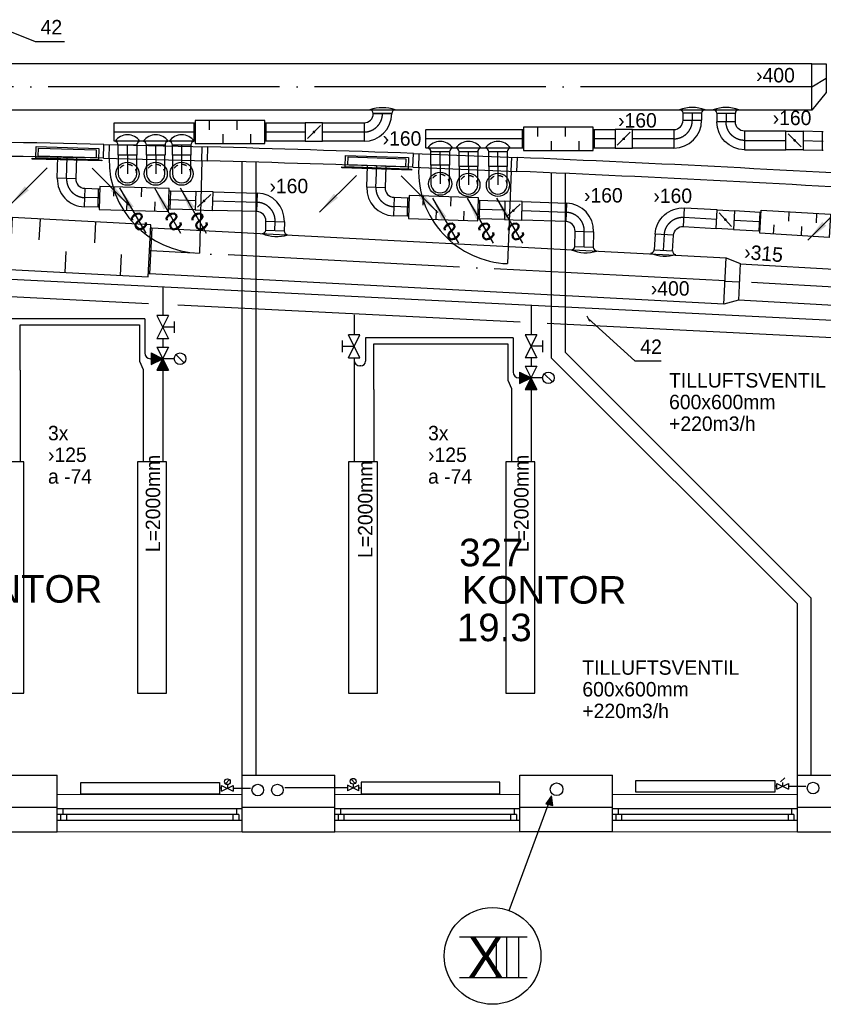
# Model space of a CAD drawing. Header units: millimetres. Extents: x 0 to 83130, y 0 to 57204.
# Tile 39 of 67: x 43658 to 50605, y 4804 to 13317. Entities that reach past the tile are written whole.
import ezdxf
from ezdxf.enums import TextEntityAlignment as Align

# ---------------------------------------------------------------- set-up
doc = ezdxf.new("R2010")
doc.units = ezdxf.units.MM
doc.header["$LTSCALE"] = 100
doc.header["$MEASUREMENT"] = 0
doc.header["$PDMODE"] = 1
for name, pattern in [('2V-CENT', [23, 20, -1.5, 0, -1.5]), ('V-GOMD', [0.8, 0.4, -0.4]), ('V-KU', [2, 1, 1]), ('V-V', [2, 1, 1])]:
    doc.linetypes.add(name, pattern=pattern)
doc.layers.get('0').update_dxf_attribs({"linetype": 'CONTINUOUS'})
for name, color, linetype in [('20603A200D001$0$832 Rominfo', 7, 'CONTINUOUS'), ('20603A200D001$0$A12-HEL1', 251, 'CONTINUOUS'), ('20603A200D001$0$A12-HEL2', 251, 'CONTINUOUS'), ('20603A200D001$0$A12-HEL3', 251, 'CONTINUOUS'), ('20603A200D001$0$A12-HEL4', 251, 'CONTINUOUS'), ('20603A200D001$0$A23-HEL1', 251, 'CONTINUOUS'), ('20603A200D001$0$A24-HEL1', 251, 'CONTINUOUS'), ('20603A200D001$0$A24-HEL2', 251, 'CONTINUOUS'), ('V060-', 3, 'CONTINUOUS'), ('V061-', 1, 'CONTINUOUS'), ('V070-', 3, 'CONTINUOUS'), ('V071-', 1, 'CONTINUOUS'), ('V090-', 2, 'CONTINUOUS'), ('V091', 1, 'CONTINUOUS'), ('V100-', 6, 'CONTINUOUS'), ('V110', 1, 'CONTINUOUS'), ('V110-', 6, 'CONTINUOUS'), ('V111', 1, 'CONTINUOUS'), ('V111-', 1, 'CONTINUOUS'), ('xref', 7, 'CONTINUOUS')]:
    doc.layers.add(name, color=color, linetype=linetype)
doc.styles.add('20603A200D001$0$Arial', font='arial.ttf', dxfattribs={"height": 238.125})
doc.styles.add('FISO', font='fiso')
doc.styles.add('ISO', font='ISO')
doc.styles.add('SIMPLEX', font='SIMPLEX')

# ---------------------------------------------------------------- blocks, each defined once
blk = doc.blocks.new('VUN')
at = {"color": 0}
blk.add_circle((0, 0), 0.5, dxfattribs=at)
blk = doc.blocks.new('LD_P')
for p, q in [((-0.5, 0.5), (-0.5, -0.5)), ((0.5, 0.5), (-0.5, 0.5)), ((0.5, -0.5), (0.5, 0.5)), ((-0.5, -0.5), (0.5, -0.5))]:
    blk.add_line(p, q)
at = {"color": 1}
for p, q in [((-0.3, 0.5), (-0.3, 0.1)), ((0.1, 0.5), (0.1, 0.1)), ((-0.1, -0.5), (-0.1, -0.1)), ((0.3, -0.5), (0.3, -0.1))]:
    blk.add_line(p, q, dxfattribs=at)
blk = doc.blocks.new('KSP_P', base_point=(16239.5, 22597.5))
at = {"color": 0, "linetype": 'ByBlock'}
for p, q in [((16240, 22598), (16239, 22598)), ((16239, 22598), (16239, 22597)), ((16240, 22597), (16240, 22598)), ((16239, 22597), (16240, 22597))]:
    blk.add_line(p, q, dxfattribs=at)
blk = doc.blocks.new('2SP_P', base_point=(16239.5, 22597.5))
for p in [(16239, 22597.5), (16240, 22597.5)]:
    blk.add_point(p)
at = {"color": 0, "linetype": 'ByBlock'}
blk.add_blockref('KSP_P', (16239.5, 22597.5), dxfattribs=at)
at = {"style": 'SIMPLEX', "flags": 3}
blk.add_attdef('0', (16239.5, 22597.5), '', height=1, dxfattribs=at)
blk = doc.blocks.new('C3A', base_point=(16246, 22590.5))
at = {"color": 0, "linetype": 'ByBlock'}
blk.add_line((16247, 22590.5), (16246, 22590.5), dxfattribs=at)
blk = doc.blocks.new('K3A', base_point=(16246, 22590.5))
at = {"color": 0, "linetype": 'ByBlock'}
for p, q in [((16246, 22591), (16247, 22591)), ((16247, 22591), (16247, 22590)), ((16247, 22590), (16246, 22590))]:
    blk.add_line(p, q, dxfattribs=at)
blk = doc.blocks.new('33A', base_point=(16246, 22590.5))
blk.add_point((16247, 22590.5))
at = {"color": 0, "linetype": 'ByBlock'}
blk.add_blockref('K3A', (16246, 22590.5), dxfattribs=at)
at = {"color": 1, "linetype": '2V-CENT'}
blk.add_blockref('C3A', (16246, 22590.5), dxfattribs=at)
at = {"style": 'SIMPLEX', "flags": 3}
blk.add_attdef('0', (16246, 22590.5), '', height=1, dxfattribs=at)
blk = doc.blocks.new('CBOJ90_PB', base_point=(86107, 31352))
at = {"color": 0, "linetype": 'ByBlock'}
blk.add_arc((86106, 31353), 1, 270, 360, dxfattribs=at)
blk = doc.blocks.new('KBOJ90_PB', base_point=(86107, 31352))
at = {"color": 0, "linetype": 'ByBlock'}
for p, q in [((86106.5, 31353), (86107.5, 31353)), ((86106, 31352.5), (86106, 31351.5))]:
    blk.add_line(p, q, dxfattribs=at)
for radius in [1.5, 0.5]:
    blk.add_arc((86106, 31353), radius, 270, 360, dxfattribs=at)
blk = doc.blocks.new('3BOJ90_PB', base_point=(86107, 31352))
for p in [(86107, 31353), (86106, 31352)]:
    blk.add_point(p)
at = {"color": 1, "linetype": '2V-CENT'}
blk.add_blockref('CBOJ90_PB', (86107, 31352), dxfattribs=at)
at = {"color": 0, "linetype": 'ByBlock'}
blk.add_blockref('KBOJ90_PB', (86107, 31352), dxfattribs=at)
at = {"style": 'ISO', "flags": 3}
blk.add_attdef('0', (86107, 31352), '', height=1, dxfattribs=at)
blk = doc.blocks.new('SPJALL', base_point=(16229, 22594))
at = {"color": 1}
blk.add_line((16228.625, 22593.625), (16229.375, 22594.375), dxfattribs=at)
at = {"color": 1, "const_width": 0.075}
blk.add_lwpolyline([(16229, 22594.0375, -1), (16229, 22593.9625, -1), (16229, 22594.0375, -1)], format="xyb", dxfattribs=at)
blk = doc.blocks.new('CCDIMF_400X315X125', base_point=(3095.5, 30301.1))
at = {"color": 0, "linetype": 'ByBlock'}
blk.add_line((3033, 30301.1), (3158, 30301.1), dxfattribs=at)
blk = doc.blocks.new('KCDIMF_400X315X125', base_point=(3095.5, 30301.1))
at = {"color": 0, "linetype": 'ByBlock'}
for p, q in [((3033, 30101.1), (3033, 30501.1)), ((3033, 30501.1), (3158, 30458.6)), ((3158, 30458.6), (3158, 30143.6)), ((3158, 30143.6), (3033, 30101.1))]:
    blk.add_line(p, q, dxfattribs=at)
blk = doc.blocks.new('3CDIMF_400X315X125', base_point=(3095.5, 30301.1))
for p in [(3033, 30301.1), (3158, 30301.1)]:
    blk.add_point(p)
at = {"color": 0, "linetype": 'ByBlock'}
blk.add_blockref('KCDIMF_400X315X125', (3095.5, 30301.1), dxfattribs=at)
at = {"color": 1, "linetype": '2V-CENT'}
blk.add_blockref('CCDIMF_400X315X125', (3095.5, 30301.1), dxfattribs=at)
at = {"style": 'SIMPLEX', "flags": 3}
blk.add_attdef('0', (3095.5, 30301.1), '', height=1, dxfattribs=at)
blk = doc.blocks.new('V420', base_point=(455, 404.5))
blk.add_line((455, 404.5), (464, 404.5))
blk.add_solid([(455, 404.5), (459, 405), (459, 404)])
blk = doc.blocks.new('V422', base_point=(16230, 22585))
blk.add_blockref('V420', (16230, 22585))
at = {"style": 'SIMPLEX'}
blk.add_text('s', height=4, rotation=90, dxfattribs=at).set_placement((16238, 22585), align=Align.CENTER)
blk = doc.blocks.new('CIRC_P', base_point=(16254, 22587))
blk.add_circle((16254, 22587), 0.5)
blk = doc.blocks.new('K1A', base_point=(16237, 22591.5))
at = {"color": 0, "linetype": 'ByBlock'}
blk.add_line((16237, 22592), (16237, 22591), dxfattribs=at)
blk = doc.blocks.new('21A', base_point=(16237, 22591.5))
blk.add_point((16237, 22591.5))
at = {"color": 0, "linetype": 'ByBlock'}
blk.add_blockref('K1A', (16237, 22591.5), dxfattribs=at)
at = {"style": 'SIMPLEX', "flags": 3}
blk.add_attdef('0', (16237, 22591.5), '', height=1, dxfattribs=at)
blk = doc.blocks.new('CBOJ90_NB', base_point=(86107.402, 31352.24))
at = {"color": 0, "linetype": 'ByBlock'}
blk.add_line((86106.402, 31352.24), (86107.402, 31352.24), dxfattribs=at)
blk = doc.blocks.new('V421', base_point=(455.5, 404.5))
at = {"rotation": 180}
blk.add_blockref('V420', (464.5, 404.5), dxfattribs=at)
blk = doc.blocks.new('CVDIMF_400X250X125', base_point=(2634, 22499.5))
at = {"color": 0, "linetype": 'ByBlock'}
blk.add_line((2571.5, 22499.5), (2696.5, 22574.5), dxfattribs=at)
blk = doc.blocks.new('KVDIMF_400X250X125', base_point=(2634, 22499.5))
at = {"color": 0, "linetype": 'ByBlock'}
for p, q in [((2571.5, 22299.5), (2571.5, 22699.5)), ((2571.5, 22699.5), (2696.5, 22699.5)), ((2696.5, 22699.5), (2696.5, 22449.5)), ((2696.5, 22449.5), (2571.5, 22299.5))]:
    blk.add_line(p, q, dxfattribs=at)
blk = doc.blocks.new('3VDIMF_400X250X125', base_point=(2634, 22499.5))
for p in [(2696.5, 22574.5), (2571.5, 22499.5)]:
    blk.add_point(p)
at = {"color": 0, "linetype": 'ByBlock'}
blk.add_blockref('KVDIMF_400X250X125', (2634, 22499.5), dxfattribs=at)
at = {"color": 1, "linetype": '2V-CENT'}
blk.add_blockref('CVDIMF_400X250X125', (2634, 22499.5), dxfattribs=at)
at = {"style": 'SIMPLEX', "flags": 3}
blk.add_attdef('0', (2634, 22499.5), '', height=1, dxfattribs=at)
blk = doc.blocks.new('20603A200D001')
at = {"layer": '20603A200D001$0$A12-HEL1', "color": 7, "linetype": 'Continuous', "lineweight": 0}
for points in [[(59451, 4288.5), (61051, 4288.5)], [(61851, 4288.5), (63451, 4288.5)], [(64250.9, 4288.5), (65850.9, 4288.5)], [(61051, 3963.5), (59451, 3963.5)], [(63451, 3963.5), (61851, 3963.5)], [(65850.9, 3963.5), (64250.9, 3963.5)]]:
    blk.add_lwpolyline(points, dxfattribs=at)
at = {"layer": '20603A200D001$0$A12-HEL2', "color": 7, "linetype": 'Continuous', "lineweight": 0}
for points in [[(58651, 4453.5), (59451, 4453.5)], [(59451, 4178.5), (59451, 4453.5)], [(61051, 4453.5), (61851, 4453.5)], [(61051, 4178.5), (61051, 4453.5)], [(61851, 4178.5), (61851, 4453.5)], [(63451, 4453.5), (64250.9, 4453.5)], [(65850.9, 4453.5), (66651, 4453.5)], [(65850.9, 4178.5), (65850.9, 4453.5)]]:
    blk.add_lwpolyline(points, dxfattribs=at)
at = {"layer": '20603A200D001$0$A12-HEL3', "color": 7}
for points in [[(58651, 4453.5), (59451, 4453.5)], [(59451, 4178.5), (59451, 4453.5)], [(61051, 4453.5), (61851, 4453.5)], [(61051, 4178.5), (61051, 4453.5)], [(61851, 4178.5), (61851, 4453.5)], [(63451, 4453.5), (64250.9, 4453.5)], [(63451, 4178.5), (63451, 4453.5)], [(64250.9, 4178.5), (64250.9, 4453.5)], [(65850.9, 4453.5), (66651, 4453.5)], [(65850.9, 4178.5), (65850.9, 4453.5)]]:
    blk.add_lwpolyline(points, dxfattribs=at)
at = {"layer": '20603A200D001$0$A12-HEL4', "color": 7}
for points in [[(58651, 4178.5), (59451, 4178.5)], [(59451, 3963.5), (59451, 4178.5)], [(61051, 4178.5), (61851, 4178.5)], [(61051, 3963.5), (61051, 4178.5)], [(61851, 3963.5), (61851, 4178.5)], [(63451, 4178.5), (64250.9, 4178.5)], [(63451, 3963.5), (63451, 4178.5)], [(64250.9, 3963.5), (64250.9, 4178.5)], [(65850.9, 4178.5), (66651, 4178.5)], [(65850.9, 3963.5), (65850.9, 4178.5)], [(58651, 3963.5), (59451, 3963.5)], [(61051, 3963.5), (61851, 3963.5)], [(64250.9, 3963.5), (63451, 3963.5)], [(65850.9, 3963.5), (66651, 3963.5)]]:
    blk.add_lwpolyline(points, dxfattribs=at)
at = {"layer": '20603A200D001$0$A23-HEL1', "color": 7}
for points in [[(61051, 4163.5), (59451, 4163.5)], [(61021, 4113.5), (59451, 4113.5)], [(59481, 4113.5), (59481, 4063.5)], [(59500.9, 4163.5), (59500.9, 4113.5)], [(59531, 4113.5), (59531, 4063.5)], [(60971, 4113.5), (60971, 4063.5)], [(61000.9, 4163.5), (61000.9, 4113.5)], [(61021, 4113.5), (61021, 4063.5)], [(63451, 4163.5), (61851, 4163.5)], [(63421, 4113.5), (61851, 4113.5)], [(61881, 4113.5), (61881, 4063.5)], [(61901, 4163.5), (61901, 4113.5)], [(61931, 4113.5), (61931, 4063.5)], [(63371, 4113.5), (63371, 4063.5)], [(63401, 4163.5), (63401, 4113.5)], [(63421, 4113.5), (63421, 4063.5)], [(65850.9, 4163.5), (64250.9, 4163.5)], [(65820.9, 4113.5), (64250.9, 4113.5)], [(64281, 4113.5), (64281, 4063.5)], [(64301, 4163.5), (64301, 4113.5)], [(64331, 4113.5), (64331, 4063.5)], [(65771, 4113.5), (65771, 4063.5)], [(65801, 4163.5), (65801, 4113.5)], [(65820.9, 4113.5), (65820.9, 4063.5)], [(61051, 4063.5), (59451, 4063.5)], [(63451, 4063.5), (61851, 4063.5)], [(65850.9, 4063.5), (64250.9, 4063.5)]]:
    blk.add_lwpolyline(points, dxfattribs=at)
at = {"layer": '20603A200D001$0$A24-HEL1', "color": 7}
for points in [[(59854.2, 9908.6), (60753.9, 9886.5)], [(59901.2, 9787.4), (59904.2, 9907.3)], [(60701, 9767.7), (60703.9, 9887.7)], [(62531.3, 9829.9), (63430.6, 9794.7)], [(62576.6, 9708), (62581.3, 9827.9)], [(63376, 9676.7), (63380.7, 9796.6)], [(59851.2, 9788.6), (60750.9, 9766.5)], [(60701, 9767.7), (60681.3, 8968)], [(62526.6, 9709.9), (63426, 9674.7)], [(63376, 9676.7), (63344.7, 8877.3)]]:
    blk.add_lwpolyline(points, dxfattribs=at)
for centre, start, end in [((60701, 9767.7), 178.59326, 268.5929), ((63376, 9676.7), 177.7583, 267.75893)]:
    blk.add_arc(centre, 800, start, end, dxfattribs=at)
at = {"layer": '20603A200D001$0$A24-HEL2', "color": 7}
for points in [[(59851.2, 9788.6), (59853.9, 9908.6)], [(60750.9, 9766.5), (60754.2, 9886.5)], [(62526.6, 9709.9), (62531, 9829.9)], [(63426, 9674.7), (63430.9, 9794.6)], [(61051, 4453.5), (61051, 9758.1)], [(61171, 4453.5), (61171, 9754.7)], [(63726, 8059.7), (63726, 9662)], [(63846, 8109.4), (63846, 9656.8)], [(65971, 5984.4), (63846, 8109.4)], [(65850.9, 5934.7), (63726, 8059.7)], [(65971, 4453.5), (65971, 5984.4)], [(65850.9, 4453.5), (65850.9, 5934.7)]]:
    blk.add_lwpolyline(points, dxfattribs=at)
for centre, radius, start, end in [((55788.1, -173980.1), 183933.6, 88.733384, 89.310365), ((55786.4, -174018.6), 183972.1, 87.898998, 88.452657), ((55788.2, -173970.2), 183803.7, 88.733349, 89.310361), ((55788.3, -173956.8), 183910.3, 86.486143, 87.618305), ((55788.8, -173945.4), 183778.9, 87.898899, 88.45278), ((55788.4, -173954.2), 183787.7, 86.486138, 87.618318)]:
    blk.add_arc(centre, radius, start, end, dxfattribs=at)
at = {"layer": '20603A200D001$0$832 Rominfo', "style": '20603A200D001$0$Arial'}
for s, p in [('327', (62926.7, 6260.8)), ('KONTOR', (58418.8, 5946.4)), ('KONTOR', (62949.4, 5937.6)), ('19.3', (62906.7, 5613.2))]:
    blk.add_text(s, height=238.12, dxfattribs=at).set_placement(p)

msp = doc.modelspace()

# ---------------------------------------------------------------- linework, layer by layer
at = {"layer": 'V060-', "linetype": 'Continuous'}
for p, q in [((40353.99, 12936.8), (50505.61, 12936.8)), ((40353.99, 12536.8), (50505.61, 12536.8)), ((46714.5, 12505.79), (46714.5, 12506.99)), ((46874.5, 12506.99), (46874.5, 12505.79)), ((49392.63, 12446.96), (49392.63, 12508.67)), ((49552.63, 12508.67), (49552.63, 12446.96)), ((49684.57, 12508.67), (49684.57, 12433.19)), ((49844.57, 12433.19), (49844.57, 12508.67)), ((44474.07, 12425.82), (45167.25, 12425.82)), ((45786.39, 12425.79), (46127.41, 12425.79)), ((46276.82, 12425.79), (46635.38, 12425.79)), ((47170.67, 12366.99), (48005.54, 12366.99)), ((48624.69, 12366.96), (48805.54, 12366.96)), ((48954.96, 12366.96), (49313.52, 12366.96)), ((50282.25, 12353.19), (49923.68, 12353.19)), ((50595.01, 12347.64), (50431.66, 12353.19)), ((45167.25, 12265.82), (44474.07, 12265.82)), ((46127.41, 12265.79), (45786.39, 12265.79)), ((46635.38, 12265.79), (46276.82, 12265.79)), ((44509.89, 12144.69), (44509.89, 12232.92)), ((44669.89, 12232.92), (44669.89, 12144.69)), ((44754.23, 12144.69), (44754.23, 12232.92)), ((44914.23, 12232.92), (44914.23, 12144.69)), ((44978.37, 12144.69), (44978.37, 12232.92)), ((45138.37, 12232.92), (45138.37, 12144.69)), ((48005.54, 12206.99), (47170.67, 12206.99)), ((47213.16, 12058.2), (47213.16, 12174.09)), ((47373.16, 12174.09), (47373.16, 12058.2)), ((47457.5, 12047.91), (47457.5, 12174.09)), ((47617.5, 12174.09), (47617.5, 12047.91)), ((47712.45, 12047.91), (47712.45, 12174.09)), ((47872.45, 12174.09), (47872.45, 12047.91)), ((48805.54, 12206.96), (48624.69, 12206.96)), ((49313.52, 12206.96), (48954.96, 12206.96)), ((49923.68, 12193.19), (50282.25, 12193.19)), ((50431.66, 12193.19), (50595.01, 12187.64)), ((43983.41, 11945.98), (43988.64, 12132.19)), ((44148.58, 12127.68), (44143.34, 11941.48)), ((46657.88, 11869.28), (46664.18, 12055.46)), ((46824.09, 12050.05), (46817.79, 11863.87)), ((44220.83, 11859.23), (44341.17, 11855.84)), ((44960.53, 11838.4), (45179.48, 11832.24)), ((45329.39, 11828.02), (45714.03, 11817.19)), ((46894.81, 11781.19), (47015.13, 11777.12)), ((47634.38, 11756.16), (47853.29, 11748.76)), ((44336.67, 11695.91), (44216.32, 11699.29)), ((45174.98, 11672.3), (44956.03, 11678.47)), ((45709.52, 11657.26), (45324.88, 11668.08)), ((48003.17, 11743.68), (48387.74, 11730.68)), ((49688.27, 11672.2), (49403.96, 11688.85)), ((50056.64, 11650.62), (49837.97, 11663.43)), ((47009.72, 11617.21), (46889.39, 11621.28)), ((47847.88, 11588.85), (47628.97, 11596.25)), ((48382.33, 11570.77), (47997.76, 11583.78)), ((44801.45, 11518.05), (49766.24, 11257.85)), ((45784.84, 11497.68), (45786.45, 11575.06)), ((45946.39, 11570.56), (45944.78, 11486.57)), ((49394.61, 11529.13), (49678.91, 11512.47)), ((49828.62, 11503.7), (50047.28, 11490.89)), ((48456.85, 11356.77), (48458.79, 11488.13)), ((48618.7, 11482.72), (48616.76, 11345.09)), ((49151.13, 11463.25), (49142.78, 11326.1)), ((49302.5, 11316.75), (49310.85, 11453.9)), ((49887.24, 11207.43), (51989.77, 11087.05)), ((49745.31, 10858.4), (44780.52, 11118.59)), ((51989.27, 10771.65), (49870.76, 10892.86))]:
    msp.add_line(p, q, dxfattribs=at)
at = {"layer": 'V060-', "color": 1, "linetype": '2V-CENT'}
for p, q in [((50505.61, 12736.8), (40353.99, 12736.8)), ((46794.5, 12506.99), (46794.5, 12505.79)), ((49472.63, 12508.67), (49472.63, 12446.96)), ((49764.57, 12508.67), (49764.57, 12433.19)), ((45167.25, 12345.82), (44474.07, 12345.82)), ((46127.41, 12345.79), (45786.39, 12345.79)), ((46635.38, 12345.79), (46276.82, 12345.79)), ((48005.54, 12286.99), (47170.67, 12286.99)), ((48805.54, 12286.96), (48624.69, 12286.96)), ((49313.52, 12286.96), (48954.96, 12286.96)), ((49923.68, 12273.19), (50282.25, 12273.19)), ((50431.66, 12273.19), (50595.01, 12267.64)), ((44589.89, 12144.69), (44589.89, 12232.92)), ((44834.23, 12144.69), (44834.23, 12232.92)), ((45058.37, 12144.69), (45058.37, 12232.92)), ((47293.16, 12058.2), (47293.16, 12174.09)), ((47537.5, 12047.91), (47537.5, 12174.09)), ((47792.45, 12047.91), (47792.45, 12174.09)), ((44063.37, 11943.73), (44068.61, 12129.93)), ((46737.83, 11866.58), (46744.14, 12052.75)), ((44338.92, 11775.87), (44218.58, 11779.26)), ((45177.23, 11752.27), (44958.28, 11758.44)), ((45711.78, 11737.23), (45327.14, 11748.05)), ((47012.43, 11697.16), (46892.1, 11701.23)), ((47850.59, 11668.8), (47631.68, 11676.21)), ((48385.04, 11650.72), (48000.47, 11663.73)), ((49399.28, 11608.99), (49683.59, 11592.33)), ((49833.3, 11583.56), (50051.96, 11570.76)), ((45864.81, 11495.43), (45866.42, 11572.81)), ((48536.81, 11354.06), (48538.74, 11485.43)), ((49222.64, 11321.43), (49230.99, 11458.57)), ((49755.78, 11058.13), (44790.99, 11318.32)), ((51981.53, 10929.77), (49879, 11050.14))]:
    msp.add_line(p, q, dxfattribs=at)
at = {"layer": 'V060-'}
for p, q in [((46874.5, 12506.99), (46714.5, 12506.99)), ((49552.63, 12508.67), (49392.63, 12508.67)), ((49684.57, 12508.67), (49844.57, 12508.67)), ((44669.89, 12232.92), (44509.89, 12232.92)), ((44914.23, 12232.92), (44754.23, 12232.92)), ((45138.37, 12232.92), (44978.37, 12232.92)), ((47373.16, 12174.09), (47213.16, 12174.09)), ((47617.5, 12174.09), (47457.5, 12174.09)), ((47872.45, 12174.09), (47712.45, 12174.09)), ((45784.84, 11497.68), (45944.84, 11491.08)), ((48456.85, 11356.77), (48616.85, 11350.5)), ((49142.78, 11326.1), (49302.57, 11317.9))]:
    msp.add_line(p, q, dxfattribs=at)
at = {"layer": 'V060-', "color": 3, "linetype": 'ByBlock'}
for p, q in [((44509.65, 12145.4), (44509.65, 11985.4)), ((44669.65, 12145.4), (44509.65, 12145.4)), ((44669.65, 11985.4), (44669.65, 12145.4)), ((44913.99, 12145.4), (44753.99, 12145.4)), ((44753.99, 12145.4), (44753.99, 11985.4)), ((44913.99, 11985.4), (44913.99, 12145.4)), ((44978.13, 12145.4), (44978.13, 11985.4)), ((45138.13, 12145.4), (44978.13, 12145.4)), ((45138.13, 11985.4), (45138.13, 12145.4)), ((47212.92, 12058.91), (47212.92, 11898.91)), ((47372.92, 12058.91), (47212.92, 12058.91)), ((47372.92, 11898.91), (47372.92, 12058.91)), ((47457.26, 12048.61), (47457.26, 11888.61)), ((47617.26, 12048.61), (47457.26, 12048.61)), ((47617.26, 11888.61), (47617.26, 12048.61)), ((47712.21, 12048.61), (47712.21, 11888.61)), ((47872.21, 12048.61), (47712.21, 12048.61)), ((47872.21, 11888.61), (47872.21, 12048.61))]:
    msp.add_line(p, q, dxfattribs=at)
at = {"layer": 'V060-'}
for centre, radius, start, end in [((46794.5, 12234.96), 321.01, 69.878197, 110.121803), ((46684.11, 12505.98), 30.4, 1.904163, 90.095197), ((46904.88, 12505.98), 30.4, 89.904803, 178.095837), ((49472.63, 12236.64), 321.01, 69.878197, 110.121803), ((49362.25, 12507.66), 30.4, 1.904163, 90.095197), ((49583.02, 12507.66), 30.4, 89.904803, 178.095837), ((49764.57, 12236.64), 321.01, 69.878197, 110.121803), ((49654.18, 12507.66), 30.4, 1.904163, 90.095197), ((49874.95, 12507.66), 30.4, 89.904803, 178.095837), ((44589.89, 12192.03), 130.71, 34.367445, 145.632555), ((44475.96, 12232.43), 33.94, 0.836991, 79.749267), ((44703.82, 12232.43), 33.94, 100.250733, 179.163009), ((44834.23, 12192.03), 130.71, 34.367445, 145.632555), ((44720.3, 12232.43), 33.94, 0.836991, 79.749267), ((44948.17, 12232.43), 33.94, 100.250733, 179.163009), ((45058.37, 12192.03), 130.71, 34.367445, 145.632555), ((44944.43, 12232.43), 33.94, 0.836991, 79.749267), ((45172.3, 12232.43), 33.94, 100.250733, 179.163009), ((47293.16, 12133.21), 130.71, 34.367445, 145.632555), ((47537.5, 12133.21), 130.71, 34.367445, 145.632555), ((47792.45, 12133.21), 130.71, 34.367445, 145.632555), ((47179.22, 12173.6), 33.94, 0.836991, 79.749267), ((47407.09, 12173.6), 33.94, 100.250733, 179.163009), ((47423.57, 12173.6), 33.94, 0.836991, 79.749267), ((47651.44, 12173.6), 33.94, 100.250733, 179.163009), ((47678.52, 12173.6), 33.94, 0.836991, 79.749267), ((47906.39, 12173.6), 33.94, 100.250733, 179.163009), ((45754.46, 11498.69), 30.4, 269.904803, 358.095837), ((45881.39, 11764.14), 321.95, 246.769831, 286.954328), ((45980.4, 11491.37), 35.56, 180.478449, 261.710735), ((48426.47, 11357.78), 30.4, 269.904803, 358.095837), ((48551.66, 11623.77), 321.76, 247.093598, 287.28986), ((48651.47, 11350.91), 34.62, 180.680324, 263.065057), ((49112.49, 11328.67), 30.4, 266.966302, 355.157336), ((49236.62, 11593.68), 321.01, 246.939696, 287.183302), ((49332.96, 11317.35), 30.4, 178.965662, 267.156696)]:
    msp.add_arc(centre, radius, start, end, dxfattribs=at)
at = {"layer": 'V060-', "color": 3, "linetype": 'V-GOMD'}
for centre in [(44589.65, 11985.4), (44833.99, 11985.4), (45058.13, 11985.4), (47292.92, 11898.91), (47537.26, 11888.61), (47792.21, 11888.61)]:
    msp.add_arc(centre, 80, 359.99993, 539.99993, dxfattribs=at)
at = {"layer": 'V060-', "color": 3, "linetype": 'ByBlock'}
for centre in [(44589.65, 11985.4), (44833.99, 11985.4), (45058.13, 11985.4), (47292.92, 11898.91), (47537.26, 11888.61), (47792.21, 11888.61)]:
    msp.add_arc(centre, 80, 179.99993, 359.99993, dxfattribs=at)
at = {"layer": 'V070-'}
for p, q in [((43796.71, 12119.64), (43799.53, 12219.6)), ((43799.53, 12219.6), (44342.31, 12204.32)), ((43818.71, 12136.97), (43820.68, 12206.94)), ((43820.68, 12206.94), (44320.48, 12192.87)), ((44320.48, 12192.87), (44318.51, 12122.9)), ((44342.31, 12204.32), (44339.5, 12104.36)), ((43767, 12112.48), (43767.22, 12120.47)), ((44368.76, 12095.54), (43767, 12112.48)), ((43767.22, 12120.47), (44368.99, 12103.53)), ((44339.5, 12104.36), (43796.71, 12119.64)), ((44318.51, 12122.9), (43818.71, 12136.97)), ((44368.99, 12103.53), (44368.76, 12095.54)), ((46472.19, 12044.01), (46475.57, 12143.95)), ((46475.57, 12143.95), (47018.26, 12125.59)), ((46494.28, 12061.21), (46496.65, 12131.17)), ((46496.65, 12131.17), (46996.36, 12114.26)), ((46996.36, 12114.26), (46994, 12044.3)), ((47018.26, 12125.59), (47014.88, 12025.64)), ((46442.43, 12037.01), (46442.7, 12045)), ((47044.09, 12016.65), (46442.43, 12037.01)), ((46442.7, 12045), (47044.36, 12024.65)), ((47014.88, 12025.64), (46472.19, 12044.01)), ((46994, 12044.3), (46494.28, 12061.21)), ((47044.36, 12024.65), (47044.09, 12016.65))]:
    msp.add_line(p, q, dxfattribs=at)
at = {"layer": 'V091'}
for p, q in [((47889.69, 5614.91), (48255.86, 6606.72)), ((48255.86, 6606.72), (48206.93, 6538.19)), ((48265.65, 6521.87), (48255.86, 6606.72)), ((48206.93, 6538.19), (48265.65, 6521.87))]:
    msp.add_line(p, q, dxfattribs=at)
at = {"layer": 'V091', "color": 3}
for p, q in [((47460.89, 5386.91), (48046.1, 5386.91)), ((47777.36, 5386.91), (47777.36, 5036.47)), ((47867.39, 5386.91), (47867.39, 5036.47)), ((47971.07, 5386.91), (47971.07, 5036.47)), ((47460.89, 5036.47), (48046.1, 5036.47))]:
    msp.add_line(p, q, dxfattribs=at)
at = {"layer": 'V091', "color": 1}
msp.add_circle((47745.95, 5222.39), 418.02, dxfattribs=at)
at = {"layer": 'V091'}
msp.add_solid([(48206.93, 6538.19), (48265.65, 6521.87), (48255.86, 6606.72)], dxfattribs=at)
at = {"layer": 'V100-', "color": 1}
for p, q in [((45435.84, 6711.18), (45471.19, 6746.53)), ((46558.65, 6714.5), (46523.3, 6749.86)), ((50235.84, 6728.08), (50271.19, 6763.44)), ((45403.52, 6647), (45403.52, 6697)), ((45403.52, 6697), (45503.52, 6647)), ((45403.52, 6647), (45503.52, 6697)), ((45453.52, 6703.86), (45453.52, 6672)), ((45503.52, 6697), (45503.52, 6647)), ((46590.97, 6650.32), (46490.97, 6700.32)), ((46590.97, 6700.32), (46490.97, 6650.32)), ((46490.97, 6700.32), (46490.97, 6650.32)), ((46540.97, 6707.18), (46540.97, 6675.32)), ((46590.97, 6650.32), (46590.97, 6700.32)), ((50203.52, 6663.9), (50203.52, 6713.9)), ((50203.52, 6713.9), (50303.52, 6663.9)), ((50203.52, 6663.9), (50303.52, 6713.9)), ((50253.52, 6720.76), (50253.52, 6688.9)), ((50303.52, 6713.9), (50303.52, 6663.9))]:
    msp.add_line(p, q, dxfattribs=at)
at = {"layer": 'V100-', "linetype": 'V-V'}
for p, q in [((45403.52, 6672), (45385.75, 6672)), ((45503.52, 6672), (45654.58, 6672)), ((46490.97, 6675.32), (45950.74, 6675.32)), ((46590.97, 6675.32), (46608.74, 6675.32)), ((50203.52, 6688.9), (50185.75, 6688.9)), ((50303.52, 6688.9), (50454.58, 6688.9))]:
    msp.add_line(p, q, dxfattribs=at)
at = {"layer": 'V100-', "color": 1}
for points in [[(46608.74, 6725.32), (46608.74, 6625.32), (47808.74, 6625.32), (47808.74, 6725.32)], [(50185.75, 6738.9), (50185.75, 6638.9), (48985.75, 6638.9), (48985.75, 6738.9)], [(45385.75, 6722), (45385.75, 6622), (44185.75, 6622), (44185.75, 6722)]]:
    msp.add_lwpolyline(points, close=True, dxfattribs=at)
for centre in [(45453.52, 6728.86), (46540.97, 6732.18)]:
    msp.add_circle(centre, 25, dxfattribs=at)
at = {"layer": 'V110', "color": 1}
for p, q in [((44944.06, 10758.49), (44844.06, 10558.49)), ((44844.06, 10758.49), (44944.06, 10558.49)), ((44944.06, 10758.49), (44844.06, 10758.49)), ((44994.06, 10658.49), (44894.06, 10658.49)), ((44994.06, 10708.49), (44994.06, 10608.49)), ((44944.06, 10558.49), (44844.06, 10558.49)), ((46499.79, 10393.32), (46599.79, 10593.32)), ((46599.79, 10393.32), (46499.79, 10593.32)), ((46599.79, 10593.32), (46499.79, 10593.32)), ((48128.23, 10593.32), (48028.23, 10393.32)), ((48028.23, 10593.32), (48128.23, 10393.32)), ((48128.23, 10593.32), (48028.23, 10593.32)), ((44844.06, 10485.61), (44944.06, 10485.61)), ((44944.06, 10485.61), (44844.06, 10285.61)), ((44844.06, 10485.61), (44944.06, 10285.61)), ((46449.79, 10443.32), (46449.79, 10543.32)), ((46449.79, 10493.32), (46549.79, 10493.32)), ((48178.23, 10493.32), (48078.23, 10493.32)), ((48178.23, 10543.32), (48178.23, 10443.32)), ((44794.06, 10435.61), (44894.06, 10385.61)), ((44794.06, 10435.61), (44794.06, 10335.61)), ((44794.06, 10335.61), (44894.06, 10385.61)), ((44994.06, 10385.61), (44894.06, 10385.61)), ((45008.7, 10420.97), (45079.41, 10350.26)), ((46499.79, 10393.32), (46599.79, 10393.32)), ((48128.23, 10393.32), (48028.23, 10393.32)), ((48028.23, 10320.44), (48128.23, 10320.44)), ((48128.23, 10320.44), (48028.23, 10120.44)), ((48028.23, 10320.44), (48128.23, 10120.44)), ((44844.06, 10285.61), (44944.06, 10285.61)), ((47978.23, 10270.44), (48078.23, 10220.44)), ((47978.23, 10270.44), (47978.23, 10170.44)), ((47978.23, 10170.44), (48078.23, 10220.44)), ((48178.23, 10220.44), (48078.23, 10220.44)), ((48192.88, 10255.79), (48263.59, 10185.08)), ((48028.23, 10120.44), (48128.23, 10120.44))]:
    msp.add_line(p, q, dxfattribs=at)
at = {"layer": 'V110'}
for points in [[(43444.74, 9493.7), (43444.74, 7493.7), (43694.74, 7493.7), (43694.74, 9493.7)], [(44675.99, 9493.7), (44675.99, 7493.7), (44925.99, 7493.7), (44925.99, 9493.7)], [(46501.02, 9493.7), (46501.02, 7493.7), (46751.02, 7493.7), (46751.02, 9493.7)], [(47860.17, 9493.7), (47860.17, 7493.7), (48110.17, 7493.7), (48110.17, 9493.7)]]:
    msp.add_lwpolyline(points, close=True, dxfattribs=at)
at = {"layer": 'V110', "color": 1}
for centre in [(45044.06, 10385.61), (48228.23, 10220.44)]:
    msp.add_circle(centre, 50, dxfattribs=at)
at = {"layer": 'V110'}
for points in [[(44794.06, 10435.61), (44794.06, 10335.61), (44894.06, 10385.61)], [(44844.06, 10285.61), (44944.06, 10285.61), (44894.06, 10385.61)], [(47978.23, 10270.44), (47978.23, 10170.44), (48078.23, 10220.44)], [(48028.23, 10120.44), (48128.23, 10120.44), (48078.23, 10220.44)]]:
    msp.add_solid(points, dxfattribs=at)
at = {"layer": 'V110-', "linetype": 'V-KU'}
for p, q in [((43457.38, 11080.65), (52594.5, 10624.94)), ((44894.06, 11009), (44894.06, 10758.49)), ((43262.7, 10939.07), (44770.53, 10863.86)), ((45024.42, 10851.2), (47985.7, 10703.5)), ((48078.23, 10850.19), (48078.23, 10593.32)), ((44738.71, 10731.43), (44738.71, 10435.61)), ((46549.79, 10764.47), (46549.79, 10593.32)), ((43662.81, 10285.61), (43662.81, 10678.41)), ((43662.81, 10678.41), (44694.73, 10678.41)), ((44694.73, 10678.41), (44694.73, 10366)), ((48217.46, 10691.95), (52148.83, 10495.87)), ((44894.06, 10558.49), (44894.06, 10485.61)), ((46646.53, 10566.25), (46646.53, 10363.64)), ((47922.89, 10566.25), (47922.89, 10270.44)), ((46719.09, 10120.44), (46719.09, 10513.24)), ((46719.09, 10513.24), (47878.91, 10513.24)), ((47878.91, 10513.24), (47878.91, 10200.83)), ((46549.79, 10393.32), (46549.79, 9493.7)), ((48078.23, 10393.32), (48078.23, 10320.44)), ((44694.73, 10366), (44724.76, 10293.51)), ((43662.81, 10285.61), (43662.81, 9493.7)), ((44724.76, 10293.51), (44724.76, 9493.7)), ((44894.06, 10285.61), (44894.06, 9493.7)), ((47878.91, 10200.83), (47908.93, 10128.33)), ((46719.09, 10120.44), (46719.09, 9493.7)), ((47908.93, 10128.33), (47908.93, 9493.7)), ((48078.23, 10120.44), (48078.23, 9493.7))]:
    msp.add_line(p, q, dxfattribs=at)
at = {"layer": 'V110-', "linetype": 'V-V'}
for p, q in [((44738.71, 10731.43), (43590.25, 10731.43)), ((47922.89, 10566.25), (46646.53, 10566.25)), ((44794.06, 10385.61), (44788.71, 10385.61)), ((46606.53, 10323.64), (46599.79, 10323.64)), ((47978.23, 10220.44), (47972.89, 10220.44))]:
    msp.add_line(p, q, dxfattribs=at)
for centre in [(44788.71, 10435.61), (46599.79, 10373.64), (47972.89, 10270.44)]:
    msp.add_arc(centre, 50, 180, 270, dxfattribs=at)
at = {"layer": 'V110-'}
msp.add_arc((46606.53, 10363.64), 40, 270, 360, dxfattribs=at)
at = {"layer": 'V111-'}
for p, q in [((43322.92, 13312.99), (43791.86, 13129.68)), ((43791.86, 13129.68), (44046.55, 13129.68)), ((48560.02, 10755.23), (48585.02, 10711.93)), ((48572.52, 10733.58), (48975.96, 10366.96)), ((48975.96, 10366.96), (49204.46, 10366.96))]:
    msp.add_line(p, q, dxfattribs=at)

# ---------------------------------------------------------------- block references
at = {"layer": 'V060-', "linetype": 'Continuous'}
msp.add_blockref('3VDIMF_400X250X125', (50567.5, 12736.13), dxfattribs=at)
at = {"layer": 'V060-'}
for name, p, xscale, yscale, zscale in [('LD_P', (45476.39, 12345.79), 600, 200, 600), ('SPJALL', (46201.82, 12345.79), 150, 150, 150), ('LD_P', (48314.69, 12286.96), 600, 200, 600), ('SPJALL', (48879.96, 12286.96), 150, 150, 150), ('SPJALL', (50357.25, 12273.19), -150, 150, 150)]:
    msp.add_blockref(name, p, dxfattribs=dict(at, xscale=xscale, yscale=yscale, zscale=zscale))
at = {"layer": 'V060-', "linetype": 'Continuous'}
for name, p, xscale, yscale, zscale in [('3BOJ90_PB', (46794.5, 12345.79), 160.0000000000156, 160.0000000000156, 160.0000000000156), ('3BOJ90_PB', (49472.63, 12286.96), 160.0000000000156, 160.0000000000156, 160.0000000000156), ('3BOJ90_PB', (49764.57, 12273.19), -160.0000000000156, 160.0000000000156, 160.0000000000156), ('33A', (45776.39, 12345.79), 10, 160, 10), ('2SP_P', (46201.82, 12345.79), 150, 160.0000000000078, 150), ('33A', (48614.69, 12286.96), 10, 160, 10), ('2SP_P', (48879.96, 12286.96), 150, 160.0000000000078, 150), ('2SP_P', (50357.25, 12273.19), -150, 160.0000000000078, 150), ('33A', (50605.01, 12267.64), -10, 160, 10)]:
    msp.add_blockref(name, p, dxfattribs=dict(at, xscale=xscale, yscale=yscale, zscale=zscale))
for name, p, xscale, yscale, zscale, rotation in [('21A', (44473.5, 12345.75), 160, 160, 160, 180), ('33A', (45176.39, 12345.79), 10, 160, 10, 180), ('21A', (47170.11, 12286.92), 160, 160, 160, 180), ('33A', (48014.69, 12286.96), 10, 160, 10, 180), ('3BOJ90_PB', (44058.64, 11783.77), 160, 160, 160, 268.3872813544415), ('33A', (44348.52, 11775.6), 10, 160.0000000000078, 10, 178.3872813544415), ('33A', (44948.29, 11758.72), 10, 160.0000000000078, 10, 358.3872813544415), ('3BOJ90_PB', (46732.19, 11706.65), 160, 160, 160, 268.0619683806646), ('2SP_P', (45252.17, 11750.16), 150, 160.0000000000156, 150, 358.3872813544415), ('3BOJ90_PB', (45870.92, 11732.75), 160.0000000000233, 160.0000000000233, 160.0000000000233, 88.38728135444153), ('33A', (47022.03, 11696.84), 10, 160.0000000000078, 10, 178.0619683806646), ('33A', (47621.68, 11676.55), 10, 160.0000000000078, 10, 358.0619683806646), ('2SP_P', (47925.51, 11666.27), 150, 160.0000000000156, 150, 358.0619683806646), ('3BOJ90_PB', (48544.15, 11645.34), 160.0000000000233, 160.0000000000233, 160.0000000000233, 88.06196838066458), ('3BOJ90_PB', (49240.35, 11618.3), -160.0000000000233, 160.0000000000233, 160.0000000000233, 266.6473845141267), ('2SP_P', (49758.46, 11587.95), -150, 160.0000000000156, 150, 356.6473845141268), ('33A', (50061.94, 11570.17), -10, 160.0000000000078, 10, 356.6473845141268), ('33A', (44781, 11318.84), 10, 400.0000000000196, 10, 357)]:
    msp.add_blockref(name, p, dxfattribs=dict(at, xscale=xscale, yscale=yscale, zscale=zscale, rotation=rotation))
at = {"layer": 'V060-', "color": 1, "linetype": '2V-CENT', "xscale": 160, "yscale": 160, "zscale": 160, "rotation": 270}
for p in [(44589.65, 11985.4), (44833.99, 11985.4), (45058.13, 11985.4), (47292.92, 11898.91), (47537.26, 11888.61), (47792.21, 11888.61)]:
    msp.add_blockref('CBOJ90_NB', p, dxfattribs=at)
at = {"layer": 'V060-'}
for name, p, xscale, yscale, zscale, rotation in [('LD_P', (44648.4, 11767.16), 600, 200, 600, 358.3872813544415), ('SPJALL', (45252.17, 11750.16), 150, 150, 150, 358.3872813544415), ('LD_P', (47321.85, 11686.69), 600, 200, 600, 358.0619683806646), ('SPJALL', (47925.51, 11666.27), 150, 150, 150, 358.0619683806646), ('LD_P', (50361.43, 11552.63), -600, 200, 600, 356.6473845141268), ('LD_P', (44181.82, 11350.24), 1200, 450, 1200, 176.9999999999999), ('SPJALL', (49758.46, 11587.95), -150, 150, 150, 356.6473845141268)]:
    msp.add_blockref(name, p, dxfattribs=dict(at, xscale=xscale, yscale=yscale, zscale=zscale, rotation=rotation))
at = {"layer": 'V060-', "linetype": 'Continuous', "rotation": 357}
msp.add_blockref('3CDIMF_400X315X125', (49816.92, 11053.9), dxfattribs=at)
at = {"layer": 'V070-'}
for name, p, xscale, yscale, zscale, rotation in [('V421', (43896.42, 12036.35), 50, 50, 50, 225), ('V421', (44283.58, 12032.19), 50, 50, 50, 315), ('CIRC_P', (44589.65, 11985.4), 200, 200, 200, 270), ('CIRC_P', (44833.99, 11985.4), 200, 200, 200, 270), ('CIRC_P', (45058.13, 11985.4), 200, 200, 200, 270), ('V421', (46568.7, 11971), 50, 50, 50, 225), ('V421', (46955.85, 11966.84), 50, 50, 50, 315), ('CIRC_P', (47292.92, 11898.91), 200, 200, 200, 270), ('CIRC_P', (47537.26, 11888.61), 200, 200, 200, 270), ('CIRC_P', (47792.21, 11888.61), 200, 200, 200, 270), ('V422', (44522.26, 11861.82), -50, 50, 50, 120), ('V422', (44822.26, 11861.82), -50, 50, 50, 120), ('V422', (45046.4, 11861.82), -50, 50, 50, 120), ('V422', (47225.53, 11775.33), -50, 50, 50, 120), ('V422', (47525.53, 11775.33), -50, 50, 50, 120), ('V422', (47780.48, 11775.33), -50, 50, 50, 120), ('V421', (50790.55, 11729.86), 50, 50, 50, 225)]:
    msp.add_blockref(name, p, dxfattribs=dict(at, xscale=xscale, yscale=yscale, zscale=zscale, rotation=rotation))
at = {"layer": 'V090-', "color": 1, "xscale": 110, "yscale": 110, "zscale": 110, "rotation": 270}
msp.add_blockref('VUN', (48298.86, 6663.94), dxfattribs=at)
at = {"layer": 'V100-', "color": 1, "xscale": 100, "yscale": 100, "zscale": 100, "rotation": 270}
for p in [(45716.11, 6656.95), (45885.41, 6656.95), (50516.11, 6673.86)]:
    msp.add_blockref('VUN', p, dxfattribs=at)
at = {"layer": 'xref'}
msp.add_blockref('20603A200D001', (-15469.5, 2330.58), dxfattribs=at)

# ---------------------------------------------------------------- texts
at = {"layer": 'V061-', "color": 1, "style": 'FISO'}
for s, p in [('›400', (50024.32, 12774.56)), ('›160', (50167.52, 12405.72)), ('›160', (48830.9, 12384.37)), ('›160', (46795.62, 12227.51)), ('›160', (45817.13, 11816.66)), ('›160', (48536.22, 11736.34)), ('›160', (49136.14, 11731.76)), ('›400', (49114.35, 10931.04)), ('TILLUFTSVENTIL', (49271.91, 10136.89)), ('600x600mm', (49271.91, 9949.39)), ('+220m3/h', (49271.91, 9761.89)), ('TILLUFTSVENTIL', (48522, 7653.4)), ('600x600mm', (48522, 7465.9)), ('+220m3/h', (48522, 7278.4))]:
    msp.add_text(s, height=125, dxfattribs=at).set_placement(p)
msp.add_text('›315', height=125, rotation=355.163536, dxfattribs=at).set_placement((49917.12, 11248.22))
at = {"layer": 'V071-', "color": 1, "style": 'FISO'}
for s, p in [('3x', (43902.66, 9680.6)), ('3x', (47188.3, 9680.6)), ('›125', (43902.66, 9493.1)), ('›125', (47188.3, 9493.1)), ('a -74', (43902.66, 9305.6)), ('a -74', (47188.3, 9305.6))]:
    msp.add_text(s, height=125, dxfattribs=at).set_placement(p)
at = {"layer": 'V091', "color": 3, "style": 'FISO'}
msp.add_text('X', height=350, dxfattribs=at).set_placement((47529.53, 5036.93))
at = {"layer": 'V111', "color": 1, "style": 'FISO'}
for p in [(44872.42, 8713.77), (48056.59, 8713.77), (46707.45, 8663.79)]:
    msp.add_text('L=2000mm', height=125, rotation=90, dxfattribs=at).set_placement(p)
at = {"layer": 'V111-', "color": 1, "style": 'FISO'}
for p in [(43839.1, 13189.68), (49023.21, 10426.96)]:
    msp.add_text('42', height=125, dxfattribs=at).set_placement(p)

doc.saveas('drawing.dxf')
